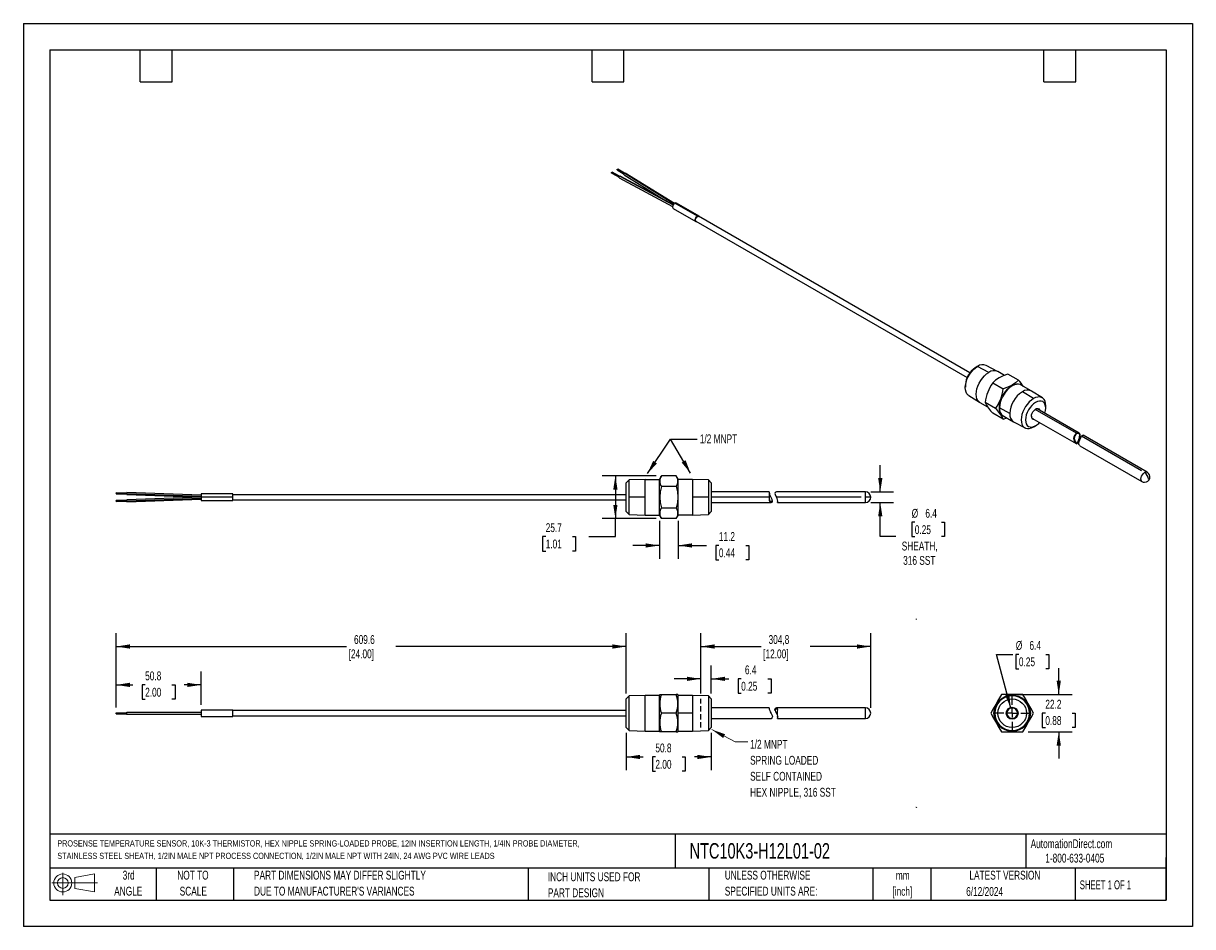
# Model space of a CAD drawing. Header units: millimetres. Extents: x 0 to 699, y 0 to 540.
import ezdxf

# ---------------------------------------------------------------- set-up
doc = ezdxf.new("R2010")
doc.units = ezdxf.units.MM
doc.header["$LTSCALE"] = 2.5
doc.linetypes.add('CENTERX2', pattern=[20.32, 12.7, -2.54, 2.54, -2.54])
doc.linetypes.add('HIDDEN', pattern=[1.905, 1.27, -0.635])
for name, color, linetype in [('CENTER', 40, 'CENTERX2'), ('HIDDEN', 102, 'HIDDEN'), ('SLD-DEFPOINTS', 7, 'Continuous')]:
    doc.layers.add(name, color=color, linetype=linetype)
doc.layers.add('DIMENSIONS', color=140, linetype='Continuous', lineweight=25)
doc.layers.add('TEXT', color=140, linetype='Continuous', lineweight=25)
doc.styles.add('SLDTEXTSTYLE0', font='TXT', dxfattribs={"width": 0.7})
doc.styles.add('SLDTEXTSTYLE1', font='TXT', dxfattribs={"width": 0.65})
doc.dimstyles.new('SLDDIMSTYLE0', dxfattribs={"dimtxt": 0.18, "dimasz": 8.255, "dimexe": 0, "dimexo": 0.0625, "dimgap": 0, "dimtad": 0, "dimtih": 1, "dimtoh": 1, "dimdec": 0, "dimrnd": 1e-09, "dimzin": 0, "dimdsep": 46, "dimtxsty": 'Standard', "dimsah": 1, "dimcen": 0.09, "dimadec": 0, "dimazin": 0, "dimtfac": 8.255, "dimtdec": 0, "dimtofl": 0, "dimtmove": 0, "dimatfit": 3, "dimfxl": 0, "dimfrac": 2, "dimtolj": 1, "dimtzin": 0, "dimarcsym": 0})
doc.dimstyles.new('SLDDIMSTYLE1', dxfattribs={"dimtxt": 5.39502, "dimasz": 8.255, "dimexe": 0, "dimexo": 0.0625, "dimgap": 1.348755, "dimtad": 0, "dimtih": 1, "dimtoh": 1, "dimdec": 1, "dimrnd": 1e-09, "dimzin": 12, "dimdsep": 46, "dimtxsty": 'SLDTEXTSTYLE0', "dimsah": 1, "dimcen": 0.09, "dimadec": 0, "dimazin": 3, "dimtfac": 1, "dimtdec": 1, "dimtmove": 0, "dimatfit": 0, "dimfxl": 0, "dimfrac": 2, "dimtolj": 1, "dimtzin": 12, "dimarcsym": 0})
doc.dimstyles.new('SLDDIMSTYLE2', dxfattribs={"dimtxt": 5.39502, "dimasz": 8.255, "dimexe": 0, "dimexo": 0.0625, "dimgap": 1.348755, "dimtad": 0, "dimtih": 1, "dimtoh": 1, "dimdec": 1, "dimrnd": 1e-09, "dimzin": 12, "dimdsep": 46, "dimtxsty": 'SLDTEXTSTYLE0', "dimsah": 1, "dimcen": 0, "dimadec": 0, "dimazin": 3, "dimtfac": 1, "dimtdec": 1, "dimtofl": 0, "dimtmove": 0, "dimatfit": 3, "dimfxl": 0, "dimfrac": 2, "dimtolj": 1, "dimtzin": 12, "dimarcsym": 0})
doc.dimstyles.new('SLDDIMSTYLE3', dxfattribs={"dimtxt": 5.39502, "dimasz": 8.255, "dimexe": 0, "dimexo": 0.0625, "dimgap": 1.348755, "dimtad": 0, "dimtih": 1, "dimtoh": 1, "dimdec": 1, "dimrnd": 1e-09, "dimzin": 12, "dimdsep": 46, "dimtxsty": 'SLDTEXTSTYLE0', "dimsah": 1, "dimcen": 0.09, "dimadec": 0, "dimazin": 3, "dimtfac": 1, "dimtdec": 1, "dimtofl": 0, "dimtmove": 0, "dimatfit": 3, "dimfxl": 0, "dimfrac": 2, "dimtolj": 1, "dimtzin": 12, "dimarcsym": 0})

# ---------------------------------------------------------------- blocks, each defined once
blk = doc.blocks.new('Block11')
at = {"color": 7, "linetype": 'Continuous', "lineweight": 18}
for p, q in [((0, 7.2), (27.18, 7.2)), ((6.47, 13.28), (6.47, 0)), ((13.7, 10.42), (25.44, 12.58)), ((13.7, 3.99), (13.7, 10.42)), ((25.44, 12.58), (25.44, 1.83)), ((13.7, 3.99), (25.44, 1.83))]:
    blk.add_line(p, q, dxfattribs=at)
for radius in [5.38, 3.21]:
    blk.add_circle((6.47, 7.2), radius, dxfattribs=at)
blk = doc.blocks.new('Block12')
at = {"layer": 'SLD-DEFPOINTS'}
blk.add_blockref('Block11', (0, 0), dxfattribs=at)
blk = doc.blocks.new('SW_NOTE_0')
at = {"layer": 'TEXT', "color": 0, "linetype": 'CENTERX2', "lineweight": 18, "char_height": 3.70642, "attachment_point": 1, "style": 'SLDTEXTSTYLE0'}
for s, insert in [('PROSENSE TEMPERATURE SENSOR, 10K-3 THERMISTOR,\xa0HEX NIPPLE\xa0SPRING-LOADED\xa0PROBE, 12IN INSERTION LENGTH, 1/4IN\xa0PROBE\xa0DIAMETER,', (0, 4.78)), ('STAINLESS STEEL SHEATH, 1/2IN MALE NPT PROCESS CONNECTION, 1/2IN MALE NPT WITH 24IN, 24 AWG PVC WIRE LEADS', (0, -2.68))]:
    blk.add_mtext(s, dxfattribs=dict(at, insert=insert))
blk = doc.blocks.new('SW_NOTE_0_1')
at = {"layer": 'TEXT', "color": 0, "linetype": 'CENTERX2', "lineweight": 18, "char_height": 5.292, "attachment_point": 2, "style": 'SLDTEXTSTYLE0'}
for s, insert in [('mm', (7.11, 6.82)), ('[inch]', (6.9, -2.73))]:
    blk.add_mtext(s, dxfattribs=dict(at, insert=insert))
blk = doc.blocks.new('SW_NOTE_0_2')
at = {"layer": 'TEXT', "color": 0, "linetype": 'CENTERX2', "lineweight": 18, "char_height": 5.2917, "attachment_point": 1, "style": 'SLDTEXTSTYLE0'}
for s, insert in [('UNLESS OTHERWISE', (0, 6.82)), ('SPECIFIED UNITS ARE:', (0, -2.73))]:
    blk.add_mtext(s, dxfattribs=dict(at, insert=insert))
blk = doc.blocks.new('SW_NOTE_0_3')
at = {"layer": 'TEXT', "color": 0, "linetype": 'CENTERX2', "lineweight": 18, "char_height": 5.2917, "attachment_point": 1, "style": 'SLDTEXTSTYLE0'}
for s, insert in [('PART DIMENSIONS MAY DIFFER SLIGHTLY', (0, 6.82)), ("DUE TO MANUFACTURER'S VARIANCES", (0, -2.73))]:
    blk.add_mtext(s, dxfattribs=dict(at, insert=insert))
blk = doc.blocks.new('SW_NOTE_0_4')
at = {"layer": 'TEXT', "color": 0, "linetype": 'CENTERX2', "lineweight": 18, "char_height": 5.292, "attachment_point": 2, "style": 'SLDTEXTSTYLE0'}
for s, insert in [('NOT TO', (13.15, 6.82)), ('SCALE', (13.39, -2.73))]:
    blk.add_mtext(s, dxfattribs=dict(at, insert=insert))
blk = doc.blocks.new('SW_NOTE_0_5')
at = {"layer": 'TEXT', "color": 0, "linetype": 'CENTERX2', "lineweight": 18, "char_height": 5.292, "attachment_point": 2, "style": 'SLDTEXTSTYLE0'}
for s, insert in [('3rd', (5.79, 6.82)), ('ANGLE', (5.54, -2.73))]:
    blk.add_mtext(s, dxfattribs=dict(at, insert=insert))
blk = doc.blocks.new('SW_NOTE_0_6')
at = {"layer": 'TEXT', "color": 0, "linetype": 'CENTERX2', "lineweight": 18, "char_height": 5.2917, "attachment_point": 1, "style": 'SLDTEXTSTYLE0'}
for s, insert in [('INCH UNITS USED FOR', (0, 6.82)), ('PART DESIGN', (0, -2.73))]:
    blk.add_mtext(s, dxfattribs=dict(at, insert=insert))
blk = doc.blocks.new('_D')
at = {"layer": 'DIMENSIONS'}
for p, q in [((618.54, 138.66), (618.54, 154.53)), ((593.89, 138.66), (626.47, 138.66)), ((610.52, 127.54), (608.71, 127.54)), ((608.71, 127.54), (608.71, 118.97)), ((626.55, 127.54), (628.36, 127.54)), ((628.36, 127.54), (628.36, 118.97)), ((608.71, 118.97), (610.52, 118.97)), ((628.36, 118.97), (626.55, 118.97)), ((600.3, 116.43), (626.47, 116.43)), ((618.54, 116.43), (618.54, 100.56))]:
    blk.add_line(p, q, dxfattribs=at)
for points in [[(618.54, 138.66), (619.81, 146.91), (617.27, 146.91)], [(618.54, 116.43), (617.27, 108.18), (619.81, 108.18)]]:
    blk.add_solid(points, dxfattribs=at)
at = {"layer": 'DIMENSIONS', "char_height": 5.292, "attachment_point": 1, "style": 'SLDTEXTSTYLE0'}
for s, insert in [('22.2', (610.52, 135.57)), ('0.88', (610.52, 125.79))]:
    blk.add_mtext(s, dxfattribs=dict(at, insert=insert))
blk = doc.blocks.new('_D_1')
at = {"layer": 'DIMENSIONS'}
for p, q in [((589.89, 130.61), (581.3, 162.67)), ((581.3, 162.67), (591.09, 162.67)), ((594.72, 162.67), (592.9, 162.67)), ((592.9, 162.67), (592.9, 154.09)), ((610.75, 162.67), (612.56, 162.67)), ((612.56, 162.67), (612.56, 154.09)), ((592.9, 154.09), (594.72, 154.09)), ((612.56, 154.09), (610.75, 154.09))]:
    blk.add_line(p, q, dxfattribs=at)
blk.add_solid([(589.89, 130.61), (588.98, 138.91), (586.53, 138.25)], dxfattribs=at)
at = {"layer": 'DIMENSIONS', "char_height": 5.292, "attachment_point": 1, "style": 'SLDTEXTSTYLE0'}
for s, insert in [('%%c', (592.89, 170.7)), ('6.4', (601.03, 170.7)), ('0.25', (594.72, 160.91))]:
    blk.add_mtext(s, dxfattribs=dict(at, insert=insert))
blk = doc.blocks.new('SW_CENTERMARKSYMBOL_0')
at = {"layer": 'CENTER', "color": 0}
for p, q in [((0, 5.08), (0, 11.08)), ((-5.08, 0), (-11.08, 0)), ((0, 0), (-2.54, 0)), ((0, 0), (0, 2.54)), ((0, 0), (0, -2.54)), ((0, 0), (2.54, 0)), ((5.08, 0), (11.08, 0)), ((0, -5.08), (0, -11.08))]:
    blk.add_line(p, q, dxfattribs=at)
blk = doc.blocks.new('_D_2')
at = {"layer": 'DIMENSIONS'}
for p, q in [((404.63, 139.25), (404.63, 156)), ((410.98, 139.25), (410.98, 156)), ((404.63, 148.07), (388.75, 148.07)), ((410.98, 148.07), (421.5, 148.07)), ((428.81, 148.07), (427, 148.07)), ((427, 148.07), (427, 139.49)), ((444.84, 148.07), (446.66, 148.07)), ((446.66, 148.07), (446.66, 139.49)), ((427, 139.49), (428.81, 139.49)), ((446.66, 139.49), (444.84, 139.49))]:
    blk.add_line(p, q, dxfattribs=at)
for points in [[(404.63, 148.07), (396.37, 149.34), (396.37, 146.8)], [(410.98, 148.07), (419.23, 146.8), (419.23, 149.34)]]:
    blk.add_solid(points, dxfattribs=at)
at = {"layer": 'DIMENSIONS', "char_height": 5.292, "attachment_point": 1, "style": 'SLDTEXTSTYLE0'}
for s, insert in [('6.4', (431.06, 156.09)), ('0.25', (428.81, 146.31))]:
    blk.add_mtext(s, dxfattribs=dict(at, insert=insert))
blk = doc.blocks.new('_D_3')
at = {"layer": 'DIMENSIONS'}
for p, q in [((404.63, 139.25), (404.63, 175.33)), ((506.23, 130.72), (506.23, 175.33)), ((404.63, 167.39), (440.76, 167.39)), ((506.23, 167.39), (470.1, 167.39))]:
    blk.add_line(p, q, dxfattribs=at)
for points in [[(404.63, 167.39), (412.88, 166.12), (412.88, 168.66)], [(506.23, 167.39), (497.97, 168.66), (497.97, 166.12)]]:
    blk.add_solid(points, dxfattribs=at)
at = {"layer": 'DIMENSIONS', "char_height": 5.292, "attachment_point": 1, "style": 'SLDTEXTSTYLE0'}
for s, insert in [('304,8', (445.17, 174.21)), ('[12.00]', (441.96, 165.64))]:
    blk.add_mtext(s, dxfattribs=dict(at, insert=insert))
blk = doc.blocks.new('_D_4')
at = {"layer": 'DIMENSIONS'}
for p, q in [((55.38, 131.02), (55.38, 175.33)), ((360.18, 139.25), (360.18, 175.33)), ((55.38, 167.39), (193.11, 167.39)), ((360.18, 167.39), (222.45, 167.39))]:
    blk.add_line(p, q, dxfattribs=at)
for points in [[(55.38, 167.39), (63.63, 166.12), (63.63, 168.66)], [(360.18, 167.39), (351.92, 168.66), (351.92, 166.12)]]:
    blk.add_solid(points, dxfattribs=at)
at = {"layer": 'DIMENSIONS', "char_height": 5.292, "attachment_point": 1, "style": 'SLDTEXTSTYLE0'}
for s, insert in [('609.6', (197.52, 174.21)), ('[24.00]', (194.32, 165.64))]:
    blk.add_mtext(s, dxfattribs=dict(at, insert=insert))
blk = doc.blocks.new('_D_5')
at = {"layer": 'DIMENSIONS'}
for p, q in [((55.38, 131.02), (55.38, 152.4)), ((106.15, 132.62), (106.15, 152.4)), ((55.38, 144.46), (65.44, 144.46)), ((72.75, 144.46), (70.94, 144.46)), ((70.94, 144.46), (70.94, 135.89)), ((88.78, 144.46), (90.59, 144.46)), ((90.59, 144.46), (90.59, 135.89)), ((106.15, 144.46), (96.09, 144.46)), ((70.94, 135.89), (72.75, 135.89)), ((90.59, 135.89), (88.78, 135.89))]:
    blk.add_line(p, q, dxfattribs=at)
for points in [[(55.38, 144.46), (63.63, 143.19), (63.63, 145.73)], [(106.15, 144.46), (97.9, 145.73), (97.9, 143.19)]]:
    blk.add_solid(points, dxfattribs=at)
at = {"layer": 'DIMENSIONS', "char_height": 5.292, "attachment_point": 1, "style": 'SLDTEXTSTYLE0'}
for s, insert in [('50.8', (72.75, 152.49)), ('2.00', (72.75, 142.71))]:
    blk.add_mtext(s, dxfattribs=dict(at, insert=insert))
blk = doc.blocks.new('_D_6')
at = {"layer": 'DIMENSIONS'}
for p, q in [((360.18, 115.83), (360.18, 93.45)), ((410.98, 115.83), (410.98, 93.45)), ((360.18, 101.39), (370.25, 101.39)), ((377.56, 101.39), (375.75, 101.39)), ((375.75, 101.39), (375.75, 92.81)), ((393.6, 101.39), (395.41, 101.39)), ((395.41, 101.39), (395.41, 92.81)), ((410.98, 101.39), (400.9, 101.39)), ((375.75, 92.81), (377.56, 92.81)), ((395.41, 92.81), (393.6, 92.81))]:
    blk.add_line(p, q, dxfattribs=at)
for points in [[(360.18, 101.39), (368.43, 100.12), (368.43, 102.66)], [(410.98, 101.39), (402.72, 102.66), (402.72, 100.12)]]:
    blk.add_solid(points, dxfattribs=at)
at = {"layer": 'DIMENSIONS', "char_height": 5.292, "attachment_point": 1, "style": 'SLDTEXTSTYLE0'}
for s, insert in [('50.8', (377.56, 109.42)), ('2.00', (377.56, 99.63))]:
    blk.add_mtext(s, dxfattribs=dict(at, insert=insert))
blk = doc.blocks.new('SW_NOTE_0_7')
at = {"layer": 'TEXT', "color": 0, "linetype": 'CENTERX2', "lineweight": 18, "attachment_point": 1, "style": 'SLDTEXTSTYLE0'}
for s, insert, char_height in [('1/2 MNPT', (1.38, 1.17), 5.292), ('SPRING LOADED', (1.38, -8.39), 5.2917), ('SELF CONTAINED', (1.38, -17.94), 5.2917), ('HEX NIPPLE, 316 SST', (1.38, -27.5), 5.2917)]:
    blk.add_mtext(s, dxfattribs=dict(at, insert=insert, char_height=char_height))
blk = doc.blocks.new('_D_7')
at = {"layer": 'DIMENSIONS'}
for p, q in [((511.91, 259.8), (511.91, 275.67)), ((506.23, 259.8), (519.85, 259.8)), ((506.23, 253.45), (519.85, 253.45)), ((511.91, 233.04), (511.91, 253.45)), ((532.53, 241.61), (530.72, 241.61)), ((530.72, 241.61), (530.72, 233.04)), ((548.56, 241.61), (550.37, 241.61)), ((550.37, 241.61), (550.37, 233.04)), ((521.11, 233.04), (511.91, 233.04)), ((530.72, 233.04), (532.53, 233.04)), ((550.37, 233.04), (548.56, 233.04))]:
    blk.add_line(p, q, dxfattribs=at)
for points in [[(511.91, 259.8), (513.18, 268.05), (510.64, 268.05)], [(511.91, 253.45), (510.64, 245.19), (513.18, 245.19)]]:
    blk.add_solid(points, dxfattribs=at)
at = {"layer": 'DIMENSIONS', "char_height": 5.292, "attachment_point": 1, "style": 'SLDTEXTSTYLE0'}
for s, insert in [('%%c', (530.7, 249.64)), ('6.4', (538.85, 249.64)), ('0.25', (532.53, 239.86)), ('SHEATH,', (524.73, 230.08)), ('316 SST', (525.58, 221.5))]:
    blk.add_mtext(s, dxfattribs=dict(at, insert=insert))
blk = doc.blocks.new('_D_8')
at = {"layer": 'DIMENSIONS'}
for p, q in [((377.96, 269.45), (345.73, 269.45)), ((353.67, 269.45), (353.67, 243.79)), ((377.96, 243.79), (345.73, 243.79)), ((353.67, 233.04), (353.67, 243.79)), ((312.04, 233.04), (310.22, 233.04)), ((310.22, 233.04), (310.22, 224.46)), ((328.07, 233.04), (329.88, 233.04)), ((329.88, 233.04), (329.88, 224.46)), ((337.79, 233.04), (353.67, 233.04)), ((310.22, 224.46), (312.04, 224.46)), ((329.88, 224.46), (328.07, 224.46))]:
    blk.add_line(p, q, dxfattribs=at)
for points in [[(353.67, 269.45), (352.4, 261.2), (354.94, 261.2)], [(353.67, 243.79), (354.94, 252.04), (352.4, 252.04)]]:
    blk.add_solid(points, dxfattribs=at)
at = {"layer": 'DIMENSIONS', "char_height": 5.292, "attachment_point": 1, "style": 'SLDTEXTSTYLE0'}
for s, insert in [('25.7', (312.04, 241.07)), ('1.01', (312.04, 231.29))]:
    blk.add_mtext(s, dxfattribs=dict(at, insert=insert))
blk = doc.blocks.new('_D_9')
at = {"layer": 'DIMENSIONS'}
for p, q in [((379.99, 242.59), (379.99, 219.83)), ((391.17, 242.59), (391.17, 219.83)), ((379.99, 227.77), (364.12, 227.77)), ((391.17, 227.77), (408.17, 227.77)), ((415.48, 227.77), (413.67, 227.77)), ((413.67, 227.77), (413.67, 219.2)), ((431.52, 227.77), (433.33, 227.77)), ((433.33, 227.77), (433.33, 219.2)), ((413.67, 219.2), (415.48, 219.2)), ((433.33, 219.2), (431.52, 219.2))]:
    blk.add_line(p, q, dxfattribs=at)
for points in [[(379.99, 227.77), (371.74, 229.04), (371.74, 226.5)], [(391.17, 227.77), (399.42, 226.5), (399.42, 229.04)]]:
    blk.add_solid(points, dxfattribs=at)
at = {"layer": 'DIMENSIONS', "char_height": 5.292, "attachment_point": 1, "style": 'SLDTEXTSTYLE0'}
for s, insert in [('11.2', (415.48, 235.8)), ('0.44', (415.48, 226.02))]:
    blk.add_mtext(s, dxfattribs=dict(at, insert=insert))

msp = doc.modelspace()

# ---------------------------------------------------------------- linework, layer by layer
at = {"color": 7, "linetype": 'Continuous'}
for p, q in [((0.01, 539.76), (0.01, 0.01)), ((0.01, 539.76), (698.51, 539.76)), ((698.51, 539.76), (698.51, 0.01)), ((698.51, 0.01), (0.01, 0.01))]:
    msp.add_line(p, q, dxfattribs=at)
for p, q in [((351.45, 450.26), (355.85, 447.88)), ((351.61, 450.77), (356.09, 448.35)), ((356.15, 448.42), (351.75, 450.78)), ((354.78, 452.18), (358.88, 449.65)), ((354.94, 452.69), (359.12, 450.11)), ((359.18, 450.17), (355.09, 452.71)), ((355.96, 447.51), (387.88, 430.32)), ((356.25, 448.49), (388.21, 431.29)), ((388.31, 431.42), (356.54, 448.53)), ((358.98, 449.26), (384.3, 433.58)), ((359.27, 450.24), (388.75, 431.99)), ((388.91, 432.1), (359.56, 450.27)), ((388.22, 429.1), (401.71, 421.32)), ((402.66, 424.52), (389.19, 432.3)), ((403.62, 424.62), (390.13, 432.4)), ((401.74, 421.6), (563.79, 328.05)), ((565.44, 330.91), (403.39, 424.46)), ((581.95, 331.78), (575.12, 335.38)), ((569.82, 334.66), (568.6, 333.91)), ((576.74, 331.19), (570.06, 334.8)), ((586.03, 329.43), (582.07, 331.72)), ((594.44, 326.57), (588.15, 330.2)), ((562.77, 323.8), (562.73, 322.38)), ((579.08, 324.96), (585.37, 321.33)), ((590.71, 323.28), (590.61, 323.54)), ((602.11, 320.14), (596.04, 323.65)), ((564.76, 317.42), (571.29, 313.31)), ((603.46, 315.52), (596.78, 319.62)), ((608.76, 315.96), (602.23, 320.07)), ((571.4, 313.24), (576.05, 310.55)), ((580.83, 309.64), (574.54, 313.27)), ((589.24, 306.55), (583.17, 310.06)), ((629.14, 294.82), (604.46, 309.06)), ((630.82, 294.92), (605.67, 309.44)), ((610.75, 309.58), (610.79, 311)), ((585.37, 303.18), (579.08, 306.81)), ((585.37, 303.18), (587.48, 303.96)), ((585.38, 305.17), (591.45, 301.67)), ((591.57, 301.6), (598.39, 298)), ((602.5, 303.94), (628.92, 288.68)), ((604.72, 299.35), (603.46, 298.58)), ((603.46, 298.58), (603.7, 298.72)), ((603.7, 298.72), (604.92, 299.47)), ((630.65, 294.43), (630.83, 294.92)), ((671.41, 271.49), (633.07, 293.62)), ((628.92, 288.68), (629.14, 289.15)), ((631.17, 287.39), (668.24, 265.99)), ((668.03, 272.37), (632.19, 293.06)), ((361.96, 266.99), (360.18, 265.16)), ((371.41, 267.29), (361.96, 266.99)), ((361.96, 256.62), (361.96, 266.99)), ((371.41, 256.62), (371.41, 267.29)), ((371.41, 267.29), (379.99, 267.29)), ((381.13, 269.45), (379.99, 267.48)), ((379.99, 256.62), (379.99, 267.48)), ((390.03, 269.45), (381.13, 269.45)), ((391.17, 267.48), (390.03, 269.45)), ((391.17, 256.62), (391.17, 267.48)), ((399.75, 267.29), (391.17, 267.29)), ((409.2, 266.99), (399.75, 267.29)), ((399.75, 267.29), (399.75, 256.62)), ((410.98, 265.16), (409.2, 266.99)), ((409.2, 266.99), (409.2, 256.62)), ((61.73, 259.06), (55.38, 259.28)), ((55.38, 258.98), (55.38, 259.28)), ((55.38, 258.98), (55.38, 258.67)), ((55.38, 258.98), (61.73, 258.76)), ((55.38, 258.67), (61.73, 258.45)), ((106.15, 257.79), (61.72, 259.34)), ((61.73, 258.76), (61.73, 259.33)), ((61.73, 258.76), (61.73, 258.17)), ((61.73, 258.76), (106.15, 257.21)), ((125.23, 258.53), (106.15, 258.53)), ((106.15, 258.53), (106.15, 256.62)), ((125.23, 256.62), (125.23, 258.53)), ((360.18, 248.08), (360.18, 265.16)), ((390.03, 263.04), (381.13, 263.04)), ((410.98, 265.16), (410.98, 248.08)), ((445.52, 259.8), (410.98, 259.8)), ((445.77, 258.51), (445.65, 258.87)), ((503.05, 259.8), (449.82, 259.8)), ((503.05, 256.62), (503.05, 259.8)), ((55.37, 253.96), (61.73, 254.18)), ((61.74, 254.79), (55.38, 254.57)), ((55.38, 254.26), (55.38, 254.56)), ((55.38, 254.26), (61.73, 254.48)), ((55.38, 254.26), (55.38, 253.96)), ((61.72, 253.9), (106.15, 255.45)), ((61.73, 258.17), (106.18, 256.62)), ((106.18, 256.62), (61.73, 255.07)), ((61.73, 254.48), (106.15, 256.04)), ((61.73, 254.48), (61.73, 255.06)), ((61.73, 254.48), (61.73, 253.9)), ((106.15, 256.62), (106.15, 254.72)), ((106.15, 254.72), (125.23, 254.72)), ((125.23, 256.62), (106.18, 256.62)), ((125.23, 258.27), (359.65, 258.27)), ((125.23, 254.72), (125.23, 256.62)), ((125.23, 254.97), (360.18, 254.97)), ((360.18, 258.27), (359.65, 258.27)), ((361.96, 246.25), (361.96, 256.62)), ((371.41, 256.62), (361.96, 256.62)), ((371.41, 245.95), (371.41, 256.62)), ((379.99, 245.76), (379.99, 256.62)), ((380.14, 256.62), (379.99, 256.62)), ((391.17, 256.62), (391.02, 256.62)), ((391.17, 245.76), (391.17, 256.62)), ((399.75, 256.62), (399.75, 245.95)), ((409.2, 256.62), (399.75, 256.62)), ((409.2, 256.62), (409.2, 246.25)), ((445.52, 256.62), (410.98, 256.62)), ((410.98, 253.45), (446.65, 253.45)), ((447.45, 254.38), (447.4, 254.74)), ((500.51, 256.62), (449.82, 256.62)), ((450.56, 253.45), (503.05, 253.45)), ((506.23, 256.62), (503.05, 256.62)), ((503.05, 253.45), (503.05, 256.62)), ((360.18, 248.08), (361.96, 246.25)), ((361.96, 246.25), (371.41, 245.95)), ((371.41, 245.95), (379.99, 245.95)), ((379.99, 245.76), (381.13, 243.79)), ((381.13, 250.21), (390.03, 250.21)), ((390.03, 243.79), (391.17, 245.76)), ((399.75, 245.95), (391.17, 245.95)), ((399.75, 245.95), (409.2, 246.25)), ((409.2, 246.25), (410.98, 248.08)), ((390.03, 243.79), (381.13, 243.79)), ((361.96, 137.91), (360.18, 136.08)), ((360.18, 119.01), (360.18, 136.08)), ((371.41, 138.21), (361.96, 137.91)), ((361.96, 117.17), (361.96, 137.91)), ((379.99, 138.21), (371.41, 138.21)), ((371.41, 116.87), (371.41, 138.21)), ((380.14, 138.66), (379.99, 138.4)), ((379.99, 116.68), (379.99, 138.4)), ((380.14, 138.66), (381.13, 138.66)), ((381.13, 138.66), (390.03, 138.66)), ((391.02, 138.66), (390.03, 138.66)), ((391.17, 138.4), (391.02, 138.66)), ((391.17, 116.68), (391.17, 138.4)), ((399.75, 138.21), (391.17, 138.21)), ((399.75, 138.21), (399.75, 127.54)), ((409.2, 137.91), (399.75, 138.21)), ((410.98, 136.08), (409.2, 137.91)), ((409.2, 137.91), (409.2, 117.17)), ((410.98, 136.08), (410.98, 119.01)), ((590.71, 138.66), (584.29, 138.66)), ((590.71, 138.4), (590.71, 138.66)), ((590.71, 137.91), (590.71, 138.21)), ((55.36, 127.24), (61.75, 127.24)), ((55.38, 127.85), (61.73, 127.85)), ((55.38, 127.24), (55.38, 127.85)), ((61.7, 126.96), (106.15, 126.96)), ((61.7, 126.96), (61.7, 126.96)), ((61.73, 128.13), (106.15, 128.13)), ((61.73, 126.97), (61.73, 128.13)), ((106.18, 129.45), (106.15, 129.45)), ((106.15, 129.45), (106.15, 125.64)), ((125.23, 129.45), (106.18, 129.45)), ((125.23, 125.64), (125.23, 129.45)), ((360.18, 129.19), (125.23, 129.19)), ((125.23, 125.89), (360.18, 125.89)), ((390.03, 127.54), (381.13, 127.54)), ((399.75, 127.54), (391.17, 127.54)), ((399.75, 127.54), (399.75, 116.87)), ((445.52, 130.72), (410.98, 130.72)), ((448.94, 129.43), (448.83, 129.79)), ((500.51, 130.72), (449.82, 130.72)), ((503.05, 130.72), (500.51, 130.72)), ((503.05, 124.37), (503.05, 130.72)), ((587.15, 127.54), (587.41, 127.54)), ((590.71, 127.54), (590.71, 130.72)), ((106.15, 125.64), (125.23, 125.64)), ((361.96, 117.17), (360.18, 119.01)), ((410.98, 119.01), (409.2, 117.17)), ((410.98, 124.37), (446.64, 124.37)), ((450.63, 125.3), (450.57, 125.66)), ((450.57, 124.37), (503.05, 124.37)), ((590.71, 119.01), (590.71, 117.17)), ((361.96, 117.17), (371.41, 116.87)), ((371.41, 116.87), (379.99, 116.87)), ((379.99, 116.68), (380.14, 116.43)), ((381.13, 116.43), (380.17, 116.43)), ((390.03, 116.43), (381.13, 116.43)), ((390.03, 116.43), (390.99, 116.43)), ((391.02, 116.43), (391.17, 116.68)), ((391.17, 116.87), (399.75, 116.87)), ((399.75, 116.87), (409.2, 117.17))]:
    msp.add_line(p, q)
at = {"flags": 128}
for points in [[(351.46, 450.26), (351.44, 450.27), (351.4, 450.32), (351.39, 450.4), (351.4, 450.49), (351.44, 450.58), (351.49, 450.67), (351.56, 450.74), (351.61, 450.77)], [(351.61, 450.77), (351.68, 450.79), (351.74, 450.79), (351.75, 450.78)], [(354.79, 452.18), (354.77, 452.19), (354.74, 452.25), (354.72, 452.32), (354.74, 452.41), (354.77, 452.5), (354.83, 452.59), (354.9, 452.66), (354.94, 452.69)], [(354.94, 452.69), (355.01, 452.72), (355.07, 452.72), (355.09, 452.7)], [(355.97, 447.51), (355.93, 447.53), (355.86, 447.64), (355.84, 447.78), (355.86, 447.95), (355.93, 448.13), (356.04, 448.3), (356.17, 448.43), (356.25, 448.49)], [(356.25, 448.49), (356.39, 448.55), (356.51, 448.54), (356.54, 448.52)], [(358.98, 449.26), (358.95, 449.28), (358.88, 449.38), (358.86, 449.53), (358.89, 449.7), (358.95, 449.88), (359.06, 450.04), (359.19, 450.18), (359.27, 450.24)], [(359.27, 450.24), (359.41, 450.29), (359.53, 450.28), (359.57, 450.26)], [(389.18, 432.31), (388.66, 431.89), (388.22, 431.3), (387.93, 430.63), (387.83, 429.98), (387.93, 429.44), (388.22, 429.1), (388.22, 429.1)], [(390.13, 432.4), (389.69, 432.49), (389.18, 432.31)], [(402.31, 421.26), (402.15, 421.23), (401.71, 421.32), (401.42, 421.65), (401.32, 422.19), (401.42, 422.84), (401.71, 423.52), (402.15, 424.11), (402.66, 424.52)], [(401.94, 421.48), (401.83, 421.53), (401.58, 421.82), (401.49, 422.29), (401.58, 422.86), (401.83, 423.45), (402.21, 423.96), (402.66, 424.33)], [(402.66, 424.52), (403.18, 424.7), (403.62, 424.62), (403.91, 424.28), (403.96, 424.12)], [(402.66, 424.33), (403.11, 424.48), (403.5, 424.41), (403.59, 424.34)], [(564.76, 317.42), (564.44, 317.65), (563.7, 318.43), (563.16, 319.46), (562.83, 320.69), (562.72, 322.1), (562.83, 323.64), (563.16, 325.25), (563.7, 326.9), (564.44, 328.53), (565.34, 330.1), (566.39, 331.55), (567.55, 332.84), (568.78, 333.94), (570.06, 334.8)], [(571.4, 313.24), (570.96, 313.54), (570.2, 314.35), (569.65, 315.41), (569.31, 316.68), (569.19, 318.12), (569.31, 319.7), (569.65, 321.36), (570.2, 323.06), (570.96, 324.74), (571.89, 326.35), (572.97, 327.84), (574.16, 329.17), (575.43, 330.3), (576.74, 331.19)], [(588.15, 330.2), (585.42, 329.21), (582.91, 327.99)], [(582.91, 327.99), (580.83, 326.57), (579.08, 324.96)], [(586.39, 304.59), (585.4, 304.94), (584.54, 305.57), (583.85, 306.46), (583.37, 307.58), (583.09, 308.89), (583.04, 310.36), (583.2, 311.95), (583.59, 313.6), (584.17, 315.28), (584.95, 316.94), (585.89, 318.52), (586.97, 319.99), (588.15, 321.29), (589.41, 322.4), (590.71, 323.28)], [(596.04, 323.65), (595.56, 323.88), (594.48, 324.13), (593.29, 324.09), (592.02, 323.75), (590.71, 323.12), (589.4, 322.23), (588.13, 321.11), (586.94, 319.78), (585.86, 318.28), (584.93, 316.67), (584.18, 314.99), (583.62, 313.3), (583.28, 311.63), (583.17, 310.06)], [(590.61, 323.54), (588.15, 322.34), (585.37, 321.33)], [(594.44, 326.57), (592.73, 324.99), (590.61, 323.54)], [(590.71, 323.28), (592.01, 323.9), (593.27, 324.25), (594.46, 324.31), (595.53, 324.09), (596.47, 323.6), (597.06, 323.06)], [(603.46, 315.52), (602.19, 314.65), (600.96, 313.56), (599.8, 312.27), (598.75, 310.81), (597.85, 309.25), (597.11, 307.62), (596.57, 305.97), (596.24, 304.35), (596.13, 302.81), (596.24, 301.41), (596.57, 300.17), (597.11, 299.15), (597.85, 298.36), (598.75, 297.84), (599.8, 297.6), (600.96, 297.64), (602.19, 297.97), (603.46, 298.58)], [(610.79, 311), (610.8, 311.28), (610.69, 312.69), (610.35, 313.92), (609.81, 314.95), (609.08, 315.73), (608.18, 316.26), (607.13, 316.5), (605.97, 316.45), (604.74, 316.12), (603.46, 315.52)], [(610.27, 306.79), (610.3, 306.87), (610.64, 308.38), (610.76, 309.81), (610.64, 311.1), (610.3, 312.21), (609.74, 313.09), (608.99, 313.72), (608.07, 314.06), (607.03, 314.1), (605.9, 313.84), (604.72, 313.29), (603.54, 312.48), (602.41, 311.43), (601.37, 310.18), (600.45, 308.79), (599.7, 307.3), (599.14, 305.77), (598.8, 304.26), (598.68, 302.84), (598.8, 301.55), (599.14, 300.44), (599.7, 299.55), (600.45, 298.93), (601.37, 298.59), (602.41, 298.55), (603.54, 298.81), (604.72, 299.35), (604.72, 299.35)], [(602.21, 304.87), (602.32, 305.79), (602.64, 306.76), (603.15, 307.69), (603.8, 308.5), (604.53, 309.11), (605.28, 309.48), (605.98, 309.56), (606.56, 309.36), (606.99, 308.89), (607.11, 308.61)], [(628.92, 288.68), (629.24, 288.59), (629.6, 288.73), (630.01, 289.3), (630.4, 290.18), (630.76, 291.07), (631.11, 292.04), (631.34, 292.93), (631.37, 293.8), (631.17, 294.51), (630.83, 294.92), (630.83, 294.92)], [(629.14, 289.15), (629.4, 289.09), (629.7, 289.25), (629.99, 289.68), (630.33, 290.44), (630.62, 291.24), (630.88, 292.12), (631.03, 292.91), (631.04, 293.62), (630.88, 294.16), (630.65, 294.43)], [(632.19, 293.06), (632.38, 293.36), (632.58, 293.58), (632.94, 293.67), (633.07, 293.62)], [(631.17, 287.39), (630.9, 287.61), (630.58, 288.16), (630.46, 288.98), (630.65, 289.88), (631.05, 290.82), (631.52, 291.74), (631.87, 292.46), (632.19, 293.06)], [(668.24, 265.99), (668.01, 266.17), (667.69, 266.7), (667.58, 267.44), (667.69, 268.31), (668.01, 269.21), (668.51, 270.07), (669.13, 270.8), (669.83, 271.33)], [(381.13, 263.04), (380.41, 259.89), (380.14, 256.62)], [(390.03, 263.04), (390.75, 259.89), (391.02, 256.62)], [(445.52, 259.76), (445.52, 259.78), (445.53, 259.48), (445.65, 258.87), (445.65, 258.87)], [(447.4, 254.74), (447.26, 255.25), (446.97, 255.95), (446.57, 256.77), (446.1, 257.71), (445.8, 258.43), (445.79, 258.45)], [(380.14, 256.62), (380.4, 253.41), (381.13, 250.21)], [(391.02, 256.62), (390.76, 253.41), (390.03, 250.21)], [(445.52, 256.62), (445.52, 255.48), (445.61, 254.57), (445.84, 253.93), (446.22, 253.56), (446.72, 253.45), (447.24, 253.74), (447.43, 254.23), (447.45, 254.38)], [(445.56, 256.62), (445.58, 255.76), (445.69, 254.99), (445.91, 254.43), (446.24, 254.08), (446.68, 253.96), (447.14, 254.17), (447.36, 254.6), (447.4, 254.74)], [(450.56, 253.46), (450.56, 253.45), (450.61, 253.66), (450.64, 254.2), (450.51, 254.98), (450.22, 255.78), (449.82, 256.62)], [(584.29, 138.66), (582.61, 135.74), (580.86, 132.7), (579.37, 130.12), (577.88, 127.54)], [(597.13, 138.66), (593.98, 138.66), (590.71, 138.66)], [(603.54, 127.54), (601.86, 130.45), (600.11, 133.49), (598.61, 136.08), (597.13, 138.66)], [(445.52, 130.72), (445.52, 130.51), (445.61, 129.96), (445.84, 129.23), (446.22, 128.4), (446.72, 127.39), (447.24, 126.21), (447.43, 125.46), (447.45, 125.3)], [(448.94, 129.43), (449.09, 129.06), (449.42, 128.34), (449.85, 127.48), (450.31, 126.49), (450.54, 125.81), (450.62, 125.36)], [(450.63, 125.3), (450.64, 125.77), (450.59, 126.62), (450.56, 127.67), (450.61, 128.69), (450.64, 129.6), (450.51, 130.26), (450.22, 130.6), (449.82, 130.72)], [(450.62, 129.07), (450.5, 129.68), (450.25, 130.05), (449.89, 130.21), (449.82, 130.21)], [(450.57, 125.66), (450.6, 125.83), (450.62, 126.13)], [(577.88, 127.54), (579.56, 124.63), (581.32, 121.59), (582.81, 119.01), (584.29, 116.43)], [(597.13, 116.43), (598.81, 119.34), (600.56, 122.38), (602.05, 124.97), (603.54, 127.54)], [(450.57, 124.4), (450.56, 124.38), (450.61, 124.62), (450.64, 125.19), (450.63, 125.3)], [(588.47, 125.3), (589.01, 124.86), (589.33, 124.71)], [(584.29, 116.43), (587.66, 116.43), (591.17, 116.43), (594.15, 116.43), (597.13, 116.43)]]:
    msp.add_lwpolyline(points, dxfattribs=at)
for radius in [10.86, 8.54, 3.56, 3.3]:
    msp.add_circle((590.71, 127.54), radius)
for centre, radius, start, end in [((573.09, 330.67), 5.13, 66.65731, 126.3488), ((575.97, 322.92), 13.23, 123.82029, 176.18509), ((579.85, 326.99), 5.22, 64.78089, 126.52957), ((599.73, 310.22), 25.37, 144.48289, 173.10575), ((560.26, 324.34), 25.29, 324.43535, 353.15329), ((573.99, 306.94), 28.34, 34.08993, 43.82051), ((605.55, 305.85), 16.32, 122.4764, 177.5236), ((599.89, 315.31), 5.31, 63.77646, 125.81762), ((595.37, 323.09), 23.03, 205.23677, 224.96457), ((565.15, 293.79), 22.3, 24.90935, 45.292), ((588.36, 309.46), 5.22, 173.46674, 235.22108), ((605.48, 308.07), 1.39, 37.45007, 127.55362), ((594.38, 305.95), 5.17, 173.28951, 237.11454), ((603.69, 304.6), 1.51, 169.72713, 279.20409), ((603.59, 304.8), 1.39, 172.45378, 262.55328), ((599.14, 308.63), 10.82, 301.01076, 317.28241), ((631.15, 291.67), 3.73, 122.57731, 233.29894), ((631.04, 291.75), 3.23, 125.34051, 233.94272), ((630.07, 293.51), 1.6, 61.8014, 125.20956), ((629.95, 293.18), 1.44, 60.67888, 122.87228), ((385.98, 266.25), 5.81, 146.49908, 213.50092), ((385.18, 266.25), 5.81, 326.49908, 33.50092), ((669.82, 268.7), 3.14, 239.77116, 270.0869), ((670.75, 270.1), 1.54, 64.49949, 126.80184), ((669.83, 268.74), 3.17, 269.94696, 60.06078), ((667.2, 267.22), 4.88, 2.60548, 57.39452), ((454.89, 257.19), 9.39, 169.7419, 183.49855), ((451.5, 256.91), 5.95, 164.4416, 182.80693), ((449.88, 258.72), 1.06, 92.92106, 171.94428), ((461.57, 263.16), 13.44, 198.64752, 209.12682), ((503.05, 256.62), 3.17, 0, 90), ((503.05, 256.62), 3.18, 270, 0), ((385.98, 247), 5.81, 146.49908, 213.50092), ((385.18, 247), 5.81, 326.49908, 33.50092), ((396.48, 133.1), 16.33, 160.10187, 199.89813), ((374.68, 133.1), 16.33, 340.10187, 19.89813), ((590.71, 127.54), 10.67, 90, 180), ((590.71, 127.54), 10.67, 180, 90), ((590.71, 127.54), 10.37, 90, 270), ((590.71, 127.54), 10.37, 270, 90), ((396.48, 121.99), 16.33, 160.10187, 199.89813), ((374.68, 121.99), 16.33, 340.10187, 19.89813), ((449.93, 129.61), 1.11, 95.43469, 170.73525), ((449.99, 129.13), 1.09, 99.09135, 164.18222), ((503.05, 127.54), 3.17, 0, 90), ((503.05, 127.54), 3.17, 270, 0), ((590.71, 127.54), 3.18, 90, 270), ((590.71, 127.54), 3.18, 270, 90), ((446.63, 125.22), 0.825, 270.55887, 5.37064)]:
    msp.add_arc(centre, radius, start, end)
at = {"color": 179, "linetype": 'Continuous', "lineweight": 18}
for centre, start, end in [((533.51, 183.3), 57.00002, 131.407), ((533.51, 71.78), 228.593, 302.99994)]:
    msp.add_arc(centre, 0.5, start, end, dxfattribs=at)
msp.add_solid([(411.31, 117.72), (418.02, 112.75), (419.21, 115)])
at = {"layer": 'HIDDEN'}
msp.add_line((404.63, 119.01), (404.63, 136.08), dxfattribs=at)
at = {"layer": 'TEXT'}
for p, q in [((15.87, 523.87), (682.62, 523.87)), ((15.87, 523.87), (15.87, 15.87)), ((69.85, 504.82), (69.85, 523.87)), ((88.9, 504.82), (88.9, 523.87)), ((339.72, 504.82), (339.72, 523.87)), ((358.77, 504.82), (358.77, 523.87)), ((682.62, 523.87), (682.62, 15.87)), ((609.6, 504.82), (609.6, 523.87)), ((628.65, 504.82), (628.65, 523.87)), ((69.85, 504.82), (88.9, 504.82)), ((339.72, 504.82), (358.77, 504.82)), ((609.6, 504.82), (628.65, 504.82)), ((682.62, 55.32), (15.87, 55.32)), ((389.4, 55.32), (389.4, 34.92)), ((598.94, 55.32), (598.94, 34.92)), ((682.62, 15.87), (682.62, 41.27)), ((682.62, 34.92), (15.87, 34.92)), ((79.37, 34.92), (79.37, 15.87)), ((125.53, 34.92), (125.53, 15.87)), ((301.62, 34.92), (301.62, 15.87)), ((409.45, 34.92), (409.45, 15.87)), ((507.56, 34.92), (507.56, 15.87)), ((542.03, 34.92), (542.03, 15.87)), ((628.37, 34.92), (628.37, 15.87)), ((15.87, 15.87), (682.62, 15.87))]:
    msp.add_line(p, q, dxfattribs=at)
at = {"layer": 'TEXT', "linetype": 'CENTERX2', "lineweight": 18, "flags": 128}
msp.add_lwpolyline([(432.78, 110.44), (425.13, 110.44), (411.31, 117.72)], dxfattribs=at)

# ---------------------------------------------------------------- block references
at = {"layer": 'CENTER'}
msp.add_blockref('SW_CENTERMARKSYMBOL_0', (590.71, 127.54), dxfattribs=at)
at = {"layer": 'SLD-DEFPOINTS'}
msp.add_blockref('Block12', (17.09, 18.88), dxfattribs=at)
at = {"layer": 'TEXT', "linetype": 'CENTERX2', "lineweight": 18}
for name, p in [('SW_NOTE_0_7', (432.78, 110.44)), ('SW_NOTE_0', (20.28, 46.81)), ('SW_NOTE_0_5', (57.12, 26.59)), ('SW_NOTE_0_4', (88.14, 26.59)), ('SW_NOTE_0_3', (137.8, 26.59)), ('SW_NOTE_0_6', (313.32, 25.62)), ('SW_NOTE_0_2', (419.02, 26.59)), ('SW_NOTE_0_1', (518.22, 26.47))]:
    msp.add_blockref(name, p, dxfattribs=at)

# ---------------------------------------------------------------- texts
for s, insert, char_height, attachment_point, style in [('1/2 MNPT', (404.11, 294.15), 5.292, 1, 'SLDTEXTSTYLE0'), ('NTC10K3-H12L01-02', (398.02, 49.9), 9.2604, 1, 'SLDTEXTSTYLE0'), ('AutomationDirect.com', (601.74, 52.19), 5.2917, 1, 'SLDTEXTSTYLE0'), ('1-800-633-0405', (610.48, 43.59), 5.2917, 1, 'SLDTEXTSTYLE0'), ('LATEST VERSION', (586.38, 33.41), 5.2917, 2, 'SLDTEXTSTYLE0'), ('6/12/2024', (574.25, 23.66), 5.292, 2, 'SLDTEXTSTYLE0'), ('SHEET 1 OF 1', (631.1, 27.63), 5.2917, 1, 'SLDTEXTSTYLE1')]:
    msp.add_mtext(s, dxfattribs=dict(at, insert=insert, char_height=char_height, attachment_point=attachment_point, style=style))

# ---------------------------------------------------------------- dimensions: what is measured, and where the dimension line sits
at = {"layer": 'DIMENSIONS'}
for base, p1, p2, angle, text, dimstyle, picture, middle in [((511.91073019, 253.44631803), (503.05472186, 259.79631803), (503.05472186, 253.44631803), 90, '%%c<>\\PSHEATH,\\P316 SST', 'SLDDIMSTYLE1', '_D_7', (511.91073019, 233.03899081)), ((404.63, 167.39), (506.23, 127.54), (404.63, 136.08), 0, '304,8\\P[12.00]', 'SLDDIMSTYLE3', '_D_3', (455.43, 167.39))]:
    dim = msp.add_linear_dim(base=base, p1=p1, p2=p2, angle=angle, text=text, dimstyle=dimstyle, dxfattribs=at)
    dim.commit()
    dim.dimension.update_dxf_attribs({"geometry": picture, "text_midpoint": middle, "dimtype": 160})
for base, p1, p2, dimstyle, picture, middle in [((353.67, 243.79), (381.13, 269.45), (381.13, 243.79), 'SLDDIMSTYLE3', '_D_8', (353.67, 233.04)), ((618.54, 116.43), (590.71, 138.66), (597.13, 116.43), 'SLDDIMSTYLE1', '_D', (618.54, 127.54))]:
    dim = msp.add_linear_dim(base=base, p1=p1, p2=p2, angle=90, dimstyle=dimstyle, dxfattribs=at)
    dim.commit()
    dim.dimension.update_dxf_attribs({"geometry": picture, "text_midpoint": middle, "dimtype": 160})
for base, p1, p2, dimstyle, picture, middle in [((391.17, 227.77), (379.99, 245.76), (391.17, 245.76), 'SLDDIMSTYLE1', '_D_9', (423.5, 227.77)), ((404.6272, 148.0654), (410.9797, 136.0799), (404.6272, 136.0799), 'SLDDIMSTYLE1', '_D_2', (436.8285, 148.0654)), ((106.15, 144.46), (55.38, 127.85), (106.15, 129.45), 'SLDDIMSTYLE3', '_D_5', (80.77, 144.46)), ((410.98, 101.39), (360.18, 119.01), (410.98, 119.01), 'SLDDIMSTYLE3', '_D_6', (385.58, 101.39))]:
    dim = msp.add_linear_dim(base=base, p1=p1, p2=p2, dimstyle=dimstyle, dxfattribs=at)
    dim.commit()
    dim.dimension.update_dxf_attribs({"geometry": picture, "text_midpoint": middle, "dimtype": 160})
dim = msp.add_linear_dim(base=(360.18, 167.39), p1=(55.38, 127.85), p2=(360.18, 136.08), text='609.6\\P[24.00]', dimstyle='SLDDIMSTYLE3', dxfattribs=at)
dim.commit()
dim.dimension.update_dxf_attribs({"geometry": '_D_4', "text_midpoint": (207.78, 167.39), "dimtype": 160})
dim = msp.add_diameter_dim_2p(p1=(591.53, 124.48), p2=(589.89, 130.61), dimstyle='SLDDIMSTYLE2', dxfattribs=at)
dim.commit()
dim.dimension.update_dxf_attribs({"geometry": '_D_1', "text_midpoint": (602.73, 162.67), "dimtype": 163})

# ---------------------------------------------------------------- leaders
at = {"layer": 'TEXT', "linetype": 'CENTERX2', "lineweight": 18}
for points in [[(372.76, 270.68), (386.62, 291.36), (402.5, 291.36)], [(398.61, 270.92), (386.62, 291.36), (402.5, 291.36)]]:
    msp.add_leader(points, dimstyle='SLDDIMSTYLE0', dxfattribs=at)

doc.saveas('drawing.dxf')
